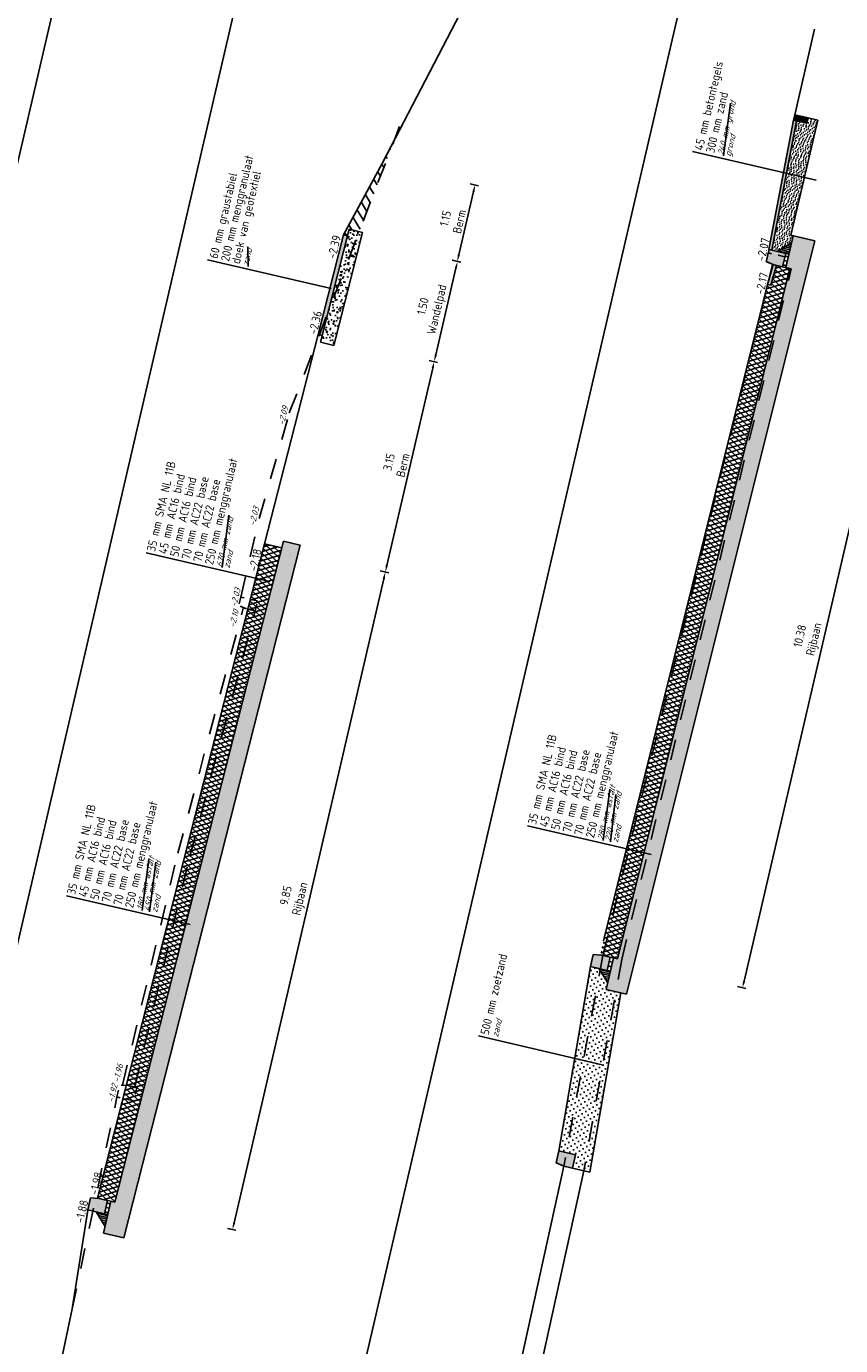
# Model space of a CAD drawing. Header units: metres. Extents: x 116958 to 118326, y 475500 to 477904.
# Tile 26 of 256: x 117817 to 117828, y 475607 to 475627. Entities that reach past the tile are written whole.
import ezdxf

# ---------------------------------------------------------------- set-up
doc = ezdxf.new("R2010")
doc.units = ezdxf.units.M
doc.header["$LTSCALE"] = 0.2
doc.linetypes.add('OPNEMEN', pattern=[3, 1.5, -1.5])
doc.layers.get('0').update_dxf_attribs({"color": 6})
for name, color, linetype in [('X-XX-DWP-ARCERING', 13, 'Continuous'), ('X-XX-DWP-ARCERING_GRIJS', 253, 'Continuous'), ('X-XX-DWP-ARCERING_RIVIERZAND', 3, 'Continuous'), ('X-XX-DWP-BEST_SITUATIE', 13, 'Continuous'), ('X-XX-DWP-MAATVOERING', 2, 'Continuous'), ('X-XX-DWP-NW_SITUATIE', 3, 'Continuous'), ('X-XX-DWP-TEKST25', 2, 'Continuous'), ('X-XX-DWP-VERW_SITUATIE', 240, 'OPNEMEN')]:
    doc.layers.add(name, color=color, linetype=linetype)
doc.styles.get("Standard").update_dxf_attribs({"font": 'isocp.shx'})
doc.dimstyles.new('dim-50', dxfattribs={"dimscale": 0.05, "dimtxt": 2.5, "dimasz": 2, "dimexe": 1, "dimexo": 1, "dimgap": 0.8, "dimtad": 1, "dimzin": 0, "dimdsep": 46, "dimtxsty": 'Standard', "dimcen": 0, "dimclrd": 1, "dimclre": 1, "dimclrt": 256, "dimazin": 0, "dimtfac": 1, "dimtmove": 1, "dimatfit": 3, "dimfxl": 1.5, "dimfxlon": 1, "dimtfill": 1, "dimtolj": 1, "dimtzin": 0, "dimlwd": -1, "dimlwe": -1, "dimarcsym": 0})

# ---------------------------------------------------------------- blocks, each defined once
blk = doc.blocks.new('130-150r')
for p, q in [((-150, -120), (-130, 0)), ((0, 0), (-130, 0)), ((0, -250), (0, 0)), ((-150, -250), (-150, -120)), ((-150, -250), (0, -250))]:
    blk.add_line(p, q)
blk = doc.blocks.new('180-200r')
for p, q in [((-200, 130), (-180, 250)), ((0, 250), (-180, 250)), ((0, 0), (0, 250)), ((-200, 0), (-200, 130)), ((-200, 0), (0, 0))]:
    blk.add_line(p, q)
blk = doc.blocks.new('*D230')
at = {"layer": 'Defpoints', "color": 0, "transparency": 16777216}
for p in [(117820.12, 475619.086), (117821.737, 475618.71), (117817.56, 475609.568)]:
    blk.add_point(p, dxfattribs=at)
at = {"layer": 'X-XX-DWP-MAATVOERING', "color": 1, "transparency": 16777216}
for p, q in [((117821.664, 475618.727), (117821.786, 475618.699)), ((117819.531, 475609.213), (117821.714, 475618.612)), ((117819.435, 475609.132), (117819.557, 475609.104))]:
    blk.add_line(p, q, dxfattribs=at)
for points in [[(117821.698, 475618.616), (117821.731, 475618.609), (117821.737, 475618.71)], [(117819.515, 475609.216), (117819.547, 475609.209), (117819.508, 475609.115)]]:
    blk.add_solid(points, dxfattribs=at)
at = {"layer": 'X-XX-DWP-MAATVOERING', "transparency": 16777216, "insert": (117820.404, 475613.963), "char_height": 0.125, "attachment_point": 5, "rotation": 76.9219, "bg_fill": 3, "box_fill_scale": 1.1, "bg_fill_color": 256, "bg_fill_true_color": 13158600, "bg_fill_transparency": 0}
blk.add_mtext('\\A1;9.85\\PRijbaan', dxfattribs=at)
blk = doc.blocks.new('*D231')
at = {"layer": 'Defpoints', "color": 0, "transparency": 16777216}
for p in [(117820.854, 475622.151), (117822.45, 475621.78), (117820.12, 475619.086)]:
    blk.add_point(p, dxfattribs=at)
at = {"layer": 'X-XX-DWP-MAATVOERING', "color": 1, "transparency": 16777216}
for p, q in [((117822.377, 475621.797), (117822.499, 475621.769)), ((117821.76, 475618.807), (117822.428, 475621.683)), ((117821.664, 475618.727), (117821.786, 475618.699))]:
    blk.add_line(p, q, dxfattribs=at)
for points in [[(117822.412, 475621.687), (117822.444, 475621.679), (117822.45, 475621.78)], [(117821.744, 475618.811), (117821.776, 475618.803), (117821.737, 475618.71)]]:
    blk.add_solid(points, dxfattribs=at)
at = {"layer": 'X-XX-DWP-MAATVOERING', "transparency": 16777216, "insert": (117821.892, 475620.292), "char_height": 0.125, "attachment_point": 5, "rotation": 76.9219, "bg_fill": 3, "box_fill_scale": 1.1, "bg_fill_color": 256, "bg_fill_true_color": 13158600, "bg_fill_transparency": 0}
blk.add_mtext('\\A1;3.15\\PBerm', dxfattribs=at)
blk = doc.blocks.new('*D232')
at = {"layer": 'Defpoints', "color": 0, "transparency": 16777216}
for p in [(117821.223, 475623.605), (117822.79, 475623.241), (117820.854, 475622.151)]:
    blk.add_point(p, dxfattribs=at)
at = {"layer": 'X-XX-DWP-MAATVOERING', "color": 1, "transparency": 16777216}
for p, q in [((117822.717, 475623.258), (117822.839, 475623.23)), ((117822.473, 475621.878), (117822.767, 475623.144)), ((117822.377, 475621.797), (117822.499, 475621.769))]:
    blk.add_line(p, q, dxfattribs=at)
for points in [[(117822.751, 475623.148), (117822.783, 475623.14), (117822.79, 475623.241)], [(117822.457, 475621.881), (117822.489, 475621.874), (117822.45, 475621.78)]]:
    blk.add_solid(points, dxfattribs=at)
at = {"layer": 'X-XX-DWP-MAATVOERING', "transparency": 16777216, "insert": (117822.404, 475622.561), "char_height": 0.125, "attachment_point": 5, "rotation": 76.9219, "bg_fill": 3, "box_fill_scale": 1.1, "bg_fill_color": 256, "bg_fill_true_color": 13158600, "bg_fill_transparency": 0}
blk.add_mtext('\\A1;1.50\\PWandelpad', dxfattribs=at)
blk = doc.blocks.new('*D233')
at = {"layer": 'Defpoints', "color": 0, "transparency": 16777216}
for p in [(117821.691, 475624.673), (117823.046, 475624.358), (117821.223, 475623.605)]:
    blk.add_point(p, dxfattribs=at)
at = {"layer": 'X-XX-DWP-MAATVOERING', "color": 1, "transparency": 16777216}
for p, q in [((117822.81, 475623.339), (117823.024, 475624.261)), ((117822.973, 475624.375), (117823.095, 475624.347)), ((117822.714, 475623.259), (117822.836, 475623.231))]:
    blk.add_line(p, q, dxfattribs=at)
for points in [[(117823.007, 475624.265), (117823.04, 475624.257), (117823.046, 475624.358)], [(117822.793, 475623.343), (117822.826, 475623.336), (117822.787, 475623.242)]]:
    blk.add_solid(points, dxfattribs=at)
at = {"layer": 'X-XX-DWP-MAATVOERING', "transparency": 16777216, "insert": (117822.715, 475623.847), "char_height": 0.125, "attachment_point": 5, "rotation": 76.9219, "bg_fill": 3, "box_fill_scale": 1.1, "bg_fill_color": 256, "bg_fill_true_color": 13158600, "bg_fill_transparency": 0}
blk.add_mtext('\\A1;1.15\\PBerm', dxfattribs=at)
blk = doc.blocks.new('*D187')
at = {"layer": 'Defpoints', "color": 0, "transparency": 16777216}
for p in [(117815.889, 475629.192), (117817.341, 475628.855), (117812.66, 475616.442)]:
    blk.add_point(p, dxfattribs=at)
at = {"layer": 'X-XX-DWP-MAATVOERING', "color": 1, "transparency": 16777216}
for p, q in [((117817.268, 475628.872), (117817.39, 475628.844)), ((117814.388, 475616.143), (117817.318, 475628.757)), ((117814.292, 475616.063), (117814.414, 475616.035))]:
    blk.add_line(p, q, dxfattribs=at)
for points in [[(117817.302, 475628.761), (117817.334, 475628.754), (117817.341, 475628.855)], [(117814.372, 475616.147), (117814.404, 475616.14), (117814.365, 475616.046)]]:
    blk.add_solid(points, dxfattribs=at)
at = {"layer": 'X-XX-DWP-MAATVOERING', "transparency": 16777216, "insert": (117815.634, 475622.501), "char_height": 0.125, "attachment_point": 5, "rotation": 76.9219, "bg_fill": 3, "box_fill_scale": 1.1, "bg_fill_color": 256, "bg_fill_true_color": 13158600, "bg_fill_transparency": 0}
blk.add_mtext('\\A1;13.15\\PRijbaan', dxfattribs=at)
blk = doc.blocks.new('*D368')
at = {"layer": 'Defpoints', "color": 0, "transparency": 16777216}
for p in [(117827.533, 475623.163), (117829.296, 475622.753), (117825.018, 475613.091)]:
    blk.add_point(p, dxfattribs=at)
at = {"layer": 'X-XX-DWP-MAATVOERING', "color": 1, "transparency": 16777216}
for p, q in [((117829.223, 475622.77), (117829.345, 475622.742)), ((117826.97, 475612.74), (117829.274, 475622.656)), ((117826.875, 475612.66), (117826.996, 475612.631))]:
    blk.add_line(p, q, dxfattribs=at)
for points in [[(117829.258, 475622.66), (117829.29, 475622.652), (117829.296, 475622.753)], [(117826.954, 475612.744), (117826.987, 475612.736), (117826.948, 475612.643)]]:
    blk.add_solid(points, dxfattribs=at)
at = {"layer": 'X-XX-DWP-MAATVOERING', "transparency": 16777216, "insert": (117827.903, 475617.749), "char_height": 0.125, "attachment_point": 5, "rotation": 76.9219, "bg_fill": 3, "box_fill_scale": 1.1, "bg_fill_color": 256, "bg_fill_true_color": 13158600, "bg_fill_transparency": 0}
blk.add_mtext('\\A1;10.38\\PRijbaan', dxfattribs=at)
blk = doc.blocks.new('*D369')
at = {"layer": 'Defpoints', "color": 0, "transparency": 16777216}
for p in [(117827.691, 475625.303), (117829.776, 475624.818), (117827.533, 475623.163)]:
    blk.add_point(p, dxfattribs=at)
at = {"layer": 'X-XX-DWP-MAATVOERING', "color": 1, "transparency": 16777216}
for p, q in [((117829.703, 475624.835), (117829.825, 475624.807)), ((117829.319, 475622.851), (117829.754, 475624.721)), ((117829.223, 475622.77), (117829.345, 475622.742))]:
    blk.add_line(p, q, dxfattribs=at)
for points in [[(117829.737, 475624.725), (117829.77, 475624.717), (117829.776, 475624.818)], [(117829.303, 475622.855), (117829.335, 475622.847), (117829.296, 475622.753)]]:
    blk.add_solid(points, dxfattribs=at)
at = {"layer": 'X-XX-DWP-MAATVOERING', "transparency": 16777216, "insert": (117829.335, 475623.833), "char_height": 0.125, "attachment_point": 5, "rotation": 76.9219, "bg_fill": 3, "box_fill_scale": 1.1, "bg_fill_color": 256, "bg_fill_true_color": 13158600, "bg_fill_transparency": 0}
blk.add_mtext('\\A1;2.12\\PBushalte', dxfattribs=at)

msp = doc.modelspace()

# ---------------------------------------------------------------- hatches: boundary and pattern name
at = {"layer": 'X-XX-DWP-ARCERING'}
h = msp.add_hatch(color=253, dxfattribs=at)
h.dxf.hatch_style = 1
h.paths.add_polyline_path([(117827.709, 475625.381), (117827.691, 475625.303), (117827.886, 475625.258), (117827.904, 475625.336)])
h = msp.add_hatch(color=253, dxfattribs=at)
h.dxf.hatch_style = 1
h.paths.add_polyline_path([(117827.691, 475625.303), (117827.334, 475623.415), (117827.378, 475623.404), (117827.735, 475625.293)])
h = msp.add_hatch(dxfattribs=at)
h.set_pattern_fill('ZAND', color=256, scale=0.05, angle=76.92)
h.set_pattern_definition([(153.841861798, (4.84728, 1.67015), (-0.142977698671, -0.01890443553), [0, -0.04, 0, -0.045, 0, -0.035]), (153.841861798, (4.79974, 1.66409), (-0.071171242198, -0.054172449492), [0, -0.034, 0, -0.05, 0, -0.044]), (153.841861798, (4.752024, 1.657666), (-0.107074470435, -0.036538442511), [0, -0.038, 0, -0.044, 0, -0.06])])
h.paths.add_polyline_path([(117827.904, 475625.336), (117827.886, 475625.258), (117827.735, 475625.293), (117827.378, 475623.404), (117827.456, 475623.386), (117827.665, 475623.517), (117827.688, 475623.615), (117827.655, 475623.623), (117828.045, 475625.303)])
h = msp.add_hatch(dxfattribs=at)
h.set_pattern_fill('SCHR-BETON', color=256, scale=0.05, angle=118.67)
h.set_pattern_definition([(245.5919, (117825.25367, 475612.54853), (-0.169856, -0.031763), [0.018, -0.198]), (190.5919, (117825.25367, 475612.54853), (0.0805973, -0.1649323), [0.0144, -0.1584]), (296.0429, (117825.23951, 475612.54589), (-0.0892599, -0.1966946), [0.0152977, -0.1682744]), (241.776, (117825.26657, 475612.5023), (-0.2573894, -0.030583), [0.027, -0.297]), (292.2275, (117825.24512, 475612.49975), (-0.1532264, -0.285478), [0.0229465, -0.252411]), (186.7759, (117825.26657, 475612.5023), (-0.1532263, -0.285478), [0.0216, -0.2376]), (216.5919, (117825.24023, 475612.50741), (-0.1639584, 0.0545673), [0.018, -0.198]), (161.5919, (117825.24023, 475612.50741), (-0.0094688, -0.1833274), [0.0144, -0.1584]), (267.0433, (117825.22656, 475612.51196), (-0.173427, -0.12876), [0.0152977, -0.1682744]), (233.09186, (117825.25367, 475612.548535), (0.01866332, -0.07773887), [0, -0.15648, 0, -0.1608, 0, -0.159]), (203.0919, (117825.25367, 475612.548535), (-0.0353706, -0.1081455), [0, -0.09168, 0, -0.15288, 0, -0.0606]), (163.09186, (117825.30522, 475612.56292), (-0.1248715, -0.02921762), [0, -0.06, 0, -0.1872, 0, -0.2484]), (153.0919, (117825.32834, 475612.56937), (-0.1283565, -0.0607612), [0, -0.078, 0, -0.12432, 0, -0.1764])])
h.paths.add_polyline_path([(117825.125, 475613.066), (117825.067, 475613.08), (117824.959, 475612.617), (117825.254, 475612.549), (117828.001, 475623.541), (117827.688, 475623.615), (117827.581, 475623.152), (117827.64, 475623.138)])
h = msp.add_hatch(color=253, dxfattribs=at)
h.dxf.hatch_style = 1
h.paths.add_polyline_path([(117824.892, 475613.12), (117824.77, 475613.128), (117824.729, 475612.953), (117824.973, 475612.896), (117825.018, 475613.091)])
h = msp.add_hatch(dxfattribs=at)
h.set_pattern_fill('STELSPECIE', color=256, scale=0.05)
h.set_pattern_definition([(166.921861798, (14.657804, 17.748483), (-0.015084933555, -0.064935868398), [])])
h.paths.add_polyline_path([(117825.018, 475613.091), (117824.973, 475612.896), (117825.022, 475612.885), (117825.067, 475613.08)])
h = msp.add_hatch(dxfattribs=at)
h.set_pattern_fill('STELSPECIE', color=256, scale=0.02)
h.set_pattern_definition([(166.9218617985, (14.657804, 17.748483), (-0.0060339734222, -0.0259743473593), [])])
h.paths.add_polyline_path([(117824.973, 475612.896), (117824.851, 475612.924), (117824.982, 475612.714), (117825.022, 475612.885)])
h = msp.add_hatch(color=253, dxfattribs=at)
h.dxf.hatch_style = 1
h.paths.add_polyline_path([(117824.268, 475610.261), (117824.228, 475610.086), (117824.34, 475610.039), (117824.467, 475610.01), (117824.512, 475610.205)])
at = {"layer": 'X-XX-DWP-ARCERING_GRIJS'}
h = msp.add_hatch(dxfattribs=at)
h.set_pattern_fill('ASFALT', color=256, scale=0.05)
h.set_pattern_definition([(136.921861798, (4.847284, 1.67015), (-0.042687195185, -0.045651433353), []), (196.921861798, (4.847284, 1.67015), (0.0181917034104, -0.0597939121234), [])])
h.paths.add_polyline_path([(117824.872, 475613.125), (117825.125, 475613.066), (117827.64, 475623.138), (117827.445, 475623.184), (117827.362, 475622.894), (117827.314, 475622.907)])

# ---------------------------------------------------------------- linework, layer by layer
at = {"layer": 'X-XX-DWP-BEST_SITUATIE'}
msp.add_line((117816.519, 475604.866), (117817.17, 475607.958), dxfattribs=at)
at = {"layer": 'X-XX-DWP-NW_SITUATIE'}
for p, q in [((117827.334, 475623.415), (117827.691, 475625.303)), ((117827.378, 475623.404), (117827.735, 475625.293)), ((117827.655, 475623.623), (117828.045, 475625.303)), ((117827.904, 475625.336), (117828.045, 475625.303)), ((117825.254, 475612.549), (117828.001, 475623.541)), ((117825.125, 475613.066), (117827.64, 475623.138)), ((117827.386, 475623.197), (117827.64, 475623.138)), ((117824.919, 475613.326), (117827.314, 475622.907)), ((117824.872, 475613.125), (117825.125, 475613.066)), ((117825.067, 475613.08), (117824.959, 475612.617)), ((117824.268, 475610.261), (117824.729, 475612.953)), ((117824.851, 475612.924), (117824.982, 475612.714)), ((117824.973, 475612.896), (117825.022, 475612.885)), ((117824.959, 475612.617), (117825.254, 475612.549)), ((117824.722, 475609.95), (117824.467, 475610.01)), ((117817.398, 475609.4), (117817.17, 475607.958))]:
    msp.add_line(p, q, dxfattribs=at)
at = {"layer": 'X-XX-DWP-NW_SITUATIE', "flags": 128}
msp.add_lwpolyline([(117827.691, 475625.303), (117827.886, 475625.258), (117827.904, 475625.336), (117827.709, 475625.381)], close=True, dxfattribs=at)
at = {"layer": 'X-XX-DWP-TEKST25', "color": 1}
for p, q in [((117826.67, 475624.783), (117826.774, 475625.551)), ((117819.738, 475623.168), (117819.73, 475623.457)), ((117824.901, 475611.52), (117823.098, 475611.94))]:
    msp.add_line(p, q, dxfattribs=at)
at = {"layer": 'X-XX-DWP-VERW_SITUATIE'}
for p, q in [((117824.911, 475613.116), (117824.34, 475610.039)), ((117824.34, 475610.039), (117824.632, 475609.971))]:
    msp.add_line(p, q, dxfattribs=at)

# ---------------------------------------------------------------- block references
at = {"layer": 'X-XX-DWP-NW_SITUATIE'}
for p, xscale, yscale, zscale, rotation in [((117824.973, 475612.896), -0.0009999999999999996, 0.0009999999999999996, 0.0009999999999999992, 76.921861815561), ((117824.512, 475610.205), 0.001, 0.001, 0.001, 76.9218617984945), ((117817.641, 475609.344), -0.001, 0.001, 0.001, 76.92186179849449)]:
    msp.add_blockref('180-200r', p, dxfattribs=dict(at, xscale=xscale, yscale=yscale, zscale=zscale, rotation=rotation))
at = {"layer": 'X-XX-DWP-VERW_SITUATIE', "yscale": 0.001, "zscale": 0.001}
for name, p, xscale, rotation in [('130-150r', (117819.629, 475618.345), 0.001, 76.9218617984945), ('180-200r', (117818.065, 475610.993), -0.001, 76.92186179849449)]:
    msp.add_blockref(name, p, dxfattribs=dict(at, xscale=xscale, rotation=rotation))

# ---------------------------------------------------------------- texts
at = {"layer": 'X-XX-DWP-TEKST25'}
for s, rotation, p in [('45 mm betontegels', 76.9156, (117826.366, 475624.854)), ('300 mm zand', 76.9156, (117826.534, 475624.815)), ('200 mm menggranulaat', 76.9156, (117819.456, 475623.233)), ('60 mm graustabiel', 76.9156, (117819.289, 475623.274)), ('doek van geotextiel', 76.9156, (117819.612, 475623.197)), ('35 mm SMA NL 11B', 76.9156, (117823.936, 475615.017)), ('45 mm AC16 bind', 76.9156, (117824.104, 475614.978)), ('50 mm AC16 bind', 76.9156, (117824.273, 475614.939)), ('70 mm AC22 base', 76.9156, (117824.442, 475614.9)), ('500 mm zoetzand', 76.9156, (117823.244, 475611.947)), ('-1.88', 76.9219, (117817.332, 475609.202))]:
    msp.add_text(s, height=0.125, rotation=rotation, dxfattribs=at).set_placement(p)
at = {"layer": 'X-XX-DWP-TEKST25', "color": 1, "oblique": 20}
for s, p in [('240 mm grond', (117826.67, 475624.783)), ('grond', (117826.776, 475624.766)), ('zand', (117819.738, 475623.168)), ('zand', (117823.38, 475611.915))]:
    msp.add_text(s, height=0.09, rotation=76.9156, dxfattribs=at).set_placement(p)
at = {"layer": 'X-XX-DWP-VERW_SITUATIE', "oblique": 20}
msp.add_text('-2.03', height=0.09, rotation=76.9219, dxfattribs=at).set_placement((117819.834, 475619.375))

# ---------------------------------------------------------------- dimensions: what is measured, and where the dimension line sits
at = {"layer": 'X-XX-DWP-MAATVOERING'}
dim = msp.add_linear_dim(base=(117817.341, 475628.855), p1=(117812.66, 475616.442), p2=(117815.889, 475629.192), angle=76.9219, text='<>\\PRijbaan', dimstyle='dim-50', dxfattribs=at)
dim.commit()
dim.dimension.update_dxf_attribs({"geometry": '*D187', "text_midpoint": (117815.634, 475622.501)})

# ---------------------------------------------------------------- next in the draw order: dimensions: what is measured, and where the dimension line sits
dim = msp.add_linear_dim(base=(117821.737, 475618.71), p1=(117817.56, 475609.568), p2=(117820.12, 475619.086), angle=76.9219, text='<>\\PRijbaan', dimstyle='dim-50', dxfattribs=at)
dim.commit()
dim.dimension.update_dxf_attribs({"geometry": '*D230', "text_midpoint": (117820.404, 475613.963)})

# ---------------------------------------------------------------- next in the draw order: hatches: boundary and pattern name
at = {"layer": 'X-XX-DWP-ARCERING'}
h = msp.add_hatch(color=253, dxfattribs=at)
h.dxf.hatch_style = 1
h.paths.add_polyline_path([(117817.56, 475609.568), (117817.438, 475609.576), (117817.398, 475609.4), (117817.641, 475609.344), (117817.686, 475609.539)])
h = msp.add_hatch(dxfattribs=at)
h.set_pattern_fill('STELSPECIE', color=256, scale=0.05, angle=118.6717)
h.set_pattern_definition([(166.921862, (117551.54307, 475087.94196), (-0.0150849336, -0.0649358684), [])])
h.paths.add_polyline_path([(117817.641, 475609.344), (117817.686, 475609.539), (117817.735, 475609.527), (117817.69, 475609.332)])
h = msp.add_hatch(dxfattribs=at)
h.set_pattern_fill('STELSPECIE', color=256, scale=0.02, angle=76.9219)
h.set_pattern_definition([(166.92186, (117785.451528, 475654.611792), (-0.006033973, -0.025974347), [])])
h.paths.add_polyline_path([(117817.519, 475609.372), (117817.65, 475609.162), (117817.69, 475609.332), (117817.622, 475609.348)])

# ---------------------------------------------------------------- next in the draw order: linework, layer by layer
at = {"layer": 'X-XX-DWP-BEST_SITUATIE'}
for p, q in [((117824.34, 475610.039), (117821.357, 475596.491)), ((117824.632, 475609.971), (117821.649, 475596.423))]:
    msp.add_line(p, q, dxfattribs=at)
at = {"layer": 'X-XX-DWP-NW_SITUATIE'}
for p, q in [((117819.974, 475619.119), (117817.54, 475609.573)), ((117817.54, 475609.573), (117817.793, 475609.514)), ((117817.735, 475609.527), (117817.627, 475609.064)), ((117817.519, 475609.372), (117817.65, 475609.162)), ((117817.641, 475609.344), (117817.69, 475609.332)), ((117817.627, 475609.064), (117817.92, 475608.996))]:
    msp.add_line(p, q, dxfattribs=at)
at = {"layer": 'X-XX-DWP-TEKST25', "color": 1}
for p, q in [((117819.355, 475618.775), (117819.455, 475619.54)), ((117818.192, 475613.769), (117818.288, 475614.519)), ((117818.299, 475613.751), (117818.387, 475614.478)), ((117818.89, 475613.565), (117817.087, 475613.984))]:
    msp.add_line(p, q, dxfattribs=at)
at = {"layer": 'X-XX-DWP-VERW_SITUATIE'}
for p, q in [((117819.629, 475618.345), (117819.896, 475619.491)), ((117818.71, 475614.606), (117819.664, 475618.183)), ((117818.884, 475614.562), (117819.839, 475618.142)), ((117817.903, 475611.223), (117818.71, 475614.606)), ((117818.081, 475611.195), (117818.884, 475614.562)), ((117817.17, 475607.958), (117817.822, 475611.05))]:
    msp.add_line(p, q, dxfattribs=at)

# ---------------------------------------------------------------- next in the draw order: texts
at = {"layer": 'X-XX-DWP-TEKST25'}
for s, rotation, p in [('250 mm menggranulaat', 76.9156, (117819.222, 475618.806)), ('35 mm SMA NL 11B', 76.9156, (117818.377, 475619.002)), ('45 mm AC16 bind', 76.9156, (117818.546, 475618.962)), ('50 mm AC16 bind', 76.9156, (117818.715, 475618.923)), ('70 mm AC22 base', 76.9156, (117818.884, 475618.884)), ('70 mm AC22 base', 76.9156, (117819.053, 475618.845)), ('-2.18', 76.9219, (117819.863, 475618.711)), ('250 mm menggranulaat', 76.9156, (117818.057, 475613.8)), ('35 mm SMA NL 11B', 76.9156, (117817.212, 475613.996)), ('45 mm AC16 bind', 76.9156, (117817.381, 475613.957)), ('50 mm AC16 bind', 76.9156, (117817.55, 475613.918)), ('70 mm AC22 base', 76.9156, (117817.719, 475613.879)), ('70 mm AC22 base', 76.9156, (117817.888, 475613.839)), ('-1.98', 76.9219, (117817.542, 475609.612))]:
    msp.add_text(s, height=0.125, rotation=rotation, dxfattribs=at).set_placement(p)
at = {"layer": 'X-XX-DWP-TEKST25', "color": 1, "oblique": 20}
for s, p in [('670 mm zand', (117819.355, 475618.775)), ('zand', (117819.461, 475618.757)), ('180 mm asfalt', (117818.192, 475613.769)), ('450 mm zand', (117818.299, 475613.751)), ('zand', (117818.405, 475613.733))]:
    msp.add_text(s, height=0.09, rotation=76.9156, dxfattribs=at).set_placement(p)
at = {"layer": 'X-XX-DWP-VERW_SITUATIE', "oblique": 20}
for s, p in [('-2.03', (117819.565, 475618.19)), ('-2.10', (117819.542, 475617.891)), ('-1.96', (117817.851, 475611.255)), ('-1.92', (117817.773, 475610.964))]:
    msp.add_text(s, height=0.09, rotation=76.9219, dxfattribs=at).set_placement(p)

# ---------------------------------------------------------------- next in the draw order: dimensions: what is measured, and where the dimension line sits
at = {"layer": 'X-XX-DWP-MAATVOERING'}
dim = msp.add_linear_dim(base=(117822.45, 475621.78), p1=(117820.12, 475619.086), p2=(117820.854, 475622.151), angle=76.9219, text='<>\\PBerm', dimstyle='dim-50', dxfattribs=at)
dim.commit()
dim.dimension.update_dxf_attribs({"geometry": '*D231', "text_midpoint": (117821.892, 475620.292)})

# ---------------------------------------------------------------- next in the draw order: hatches: boundary and pattern name
at = {"layer": 'X-XX-DWP-ARCERING'}
h = msp.add_hatch(dxfattribs=at)
h.set_pattern_fill('SCHR-BETON', color=256, scale=0.05, angle=118.67)
h.set_pattern_definition([(245.592, (117819.32084, 475614.51942), (-0.169856, -0.031763), [0.018, -0.198]), (190.592, (117819.32084, 475614.51942), (0.080597, -0.1649323), [0.0144, -0.1584]), (296.043, (117819.30669, 475614.51677), (-0.08926, -0.1966946), [0.0152977, -0.1682744]), (241.776, (117819.33374, 475614.47319), (-0.257389, -0.030583), [0.027, -0.297]), (292.2275, (117819.3123, 475614.47064), (-0.153226, -0.285478), [0.022946, -0.252411]), (186.776, (117819.33374, 475614.47319), (-0.153226, -0.285478), [0.0216, -0.2376]), (216.592, (117819.3074, 475614.4783), (-0.1639584, 0.0545673), [0.018, -0.198]), (161.592, (117819.3074, 475614.4783), (-0.009469, -0.1833274), [0.0144, -0.1584]), (267.0433, (117819.29374, 475614.48284), (-0.173427, -0.12876), [0.0152977, -0.1682744]), (233.0919, (117819.32084, 475614.51942), (0.0186633, -0.0777389), [0, -0.15648, 0, -0.1608, 0, -0.159]), (203.0919, (117819.32084, 475614.51942), (-0.0353706, -0.1081455), [0, -0.09168, 0, -0.15288, 0, -0.0606]), (163.0919, (117819.37239, 475614.533806), (-0.1248715, -0.0292176), [0, -0.06, 0, -0.1872, 0, -0.2484]), (153.0919, (117819.39551, 475614.54026), (-0.1283565, -0.0607612), [0, -0.078, 0, -0.12432, 0, -0.1764])])
h.paths.add_polyline_path([(117817.793, 475609.514), (117817.735, 475609.527), (117817.627, 475609.064), (117817.92, 475608.996), (117820.495, 475619.101), (117820.252, 475619.158)])
at = {"layer": 'X-XX-DWP-ARCERING_GRIJS'}
h = msp.add_hatch(dxfattribs=at)
h.set_pattern_fill('ASFALT', color=256, scale=0.05)
h.set_pattern_definition([(136.921862, (117581.426724, 476736.0093), (-0.0426871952, -0.0456514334), []), (196.921862, (117581.426724, 476736.0093), (0.0181917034, -0.059793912), [])])
h.paths.add_polyline_path([(117819.974, 475619.119), (117817.54, 475609.573), (117817.793, 475609.514), (117820.227, 475619.061)])

# ---------------------------------------------------------------- next in the draw order: linework, layer by layer
at = {"layer": 'Defpoints'}
msp.add_line((117811.595, 475592.73), (117820.637, 475631.655), dxfattribs=at)
at = {"layer": 'X-XX-DWP-NW_SITUATIE'}
for p, q in [((117819.974, 475619.119), (117820.757, 475622.176)), ((117820.252, 475619.158), (117817.793, 475609.514)), ((117820.495, 475619.101), (117817.92, 475608.996)), ((117819.974, 475619.119), (117820.227, 475619.061)), ((117820.041, 475619.102), (117820.042, 475619.104)), ((117820.252, 475619.158), (117820.495, 475619.101))]:
    msp.add_line(p, q, dxfattribs=at)
at = {"layer": 'X-XX-DWP-TEKST25', "color": 1}
msp.add_line((117820.053, 475618.571), (117818.25, 475618.99), dxfattribs=at)
at = {"layer": 'X-XX-DWP-VERW_SITUATIE'}
msp.add_line((117819.896, 475619.491), (117820.336, 475621.032), dxfattribs=at)

# ---------------------------------------------------------------- next in the draw order: texts
at = {"layer": 'X-XX-DWP-VERW_SITUATIE', "oblique": 20}
msp.add_text('-2.09', height=0.09, rotation=76.9219, dxfattribs=at).set_placement((117820.259, 475620.841))

# ---------------------------------------------------------------- next in the draw order: dimensions: what is measured, and where the dimension line sits
at = {"layer": 'X-XX-DWP-MAATVOERING'}
dim = msp.add_linear_dim(base=(117822.79, 475623.241), p1=(117820.854, 475622.151), p2=(117821.223, 475623.605), angle=76.9219, text='<>\\PWandelpad', dimstyle='dim-50', dxfattribs=at)
dim.commit()
dim.dimension.update_dxf_attribs({"geometry": '*D232', "text_midpoint": (117822.404, 475622.561)})

# ---------------------------------------------------------------- next in the draw order: linework, layer by layer
at = {"layer": 'X-XX-DWP-NW_SITUATIE'}
for p, q in [((117820.757, 475622.176), (117821.126, 475623.63)), ((117820.757, 475622.176), (117820.816, 475622.161)), ((117820.791, 475622.064), (117820.985, 475622.015))]:
    msp.add_line(p, q, dxfattribs=at)
at = {"layer": 'X-XX-DWP-TEKST25', "color": 1}
msp.add_line((117820.946, 475622.848), (117819.142, 475623.267), dxfattribs=at)

# ---------------------------------------------------------------- next in the draw order: texts
at = {"layer": 'X-XX-DWP-TEKST25'}
for s, p in [('-2.39', (117821.013, 475623.27)), ('-2.36', (117820.737, 475622.166))]:
    msp.add_text(s, height=0.125, rotation=76.9219, dxfattribs=at).set_placement(p)

# ---------------------------------------------------------------- next in the draw order: dimensions: what is measured, and where the dimension line sits
at = {"layer": 'X-XX-DWP-MAATVOERING'}
dim = msp.add_linear_dim(base=(117823.046, 475624.358), p1=(117821.223, 475623.605), p2=(117821.691, 475624.673), angle=76.9219, text='<>\\PBerm', dimstyle='dim-50', dxfattribs=at)
dim.commit()
dim.dimension.update_dxf_attribs({"geometry": '*D233', "text_midpoint": (117822.715, 475623.847)})

# ---------------------------------------------------------------- next in the draw order: hatches: boundary and pattern name
at = {"layer": 'X-XX-DWP-ARCERING'}
h = msp.add_hatch(dxfattribs=at)
h.set_pattern_fill('AANVULLEN', color=256, scale=0.05)
h.set_pattern_definition([(121.921862, (117581.20195, 476735.47475), (-0.093364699, -0.058163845), [])])
h.paths.add_polyline_path([(117821.223, 475623.605), (117821.248, 475623.702), (117821.353, 475623.673), (117821.873, 475625.024), (117821.126, 475623.63)])
h = msp.add_hatch(dxfattribs=at)
h.set_pattern_fill('SCHR-BETON', color=256, scale=0.05, angle=118.67)
h.set_pattern_definition([(245.307, (117820.98491, 475622.01475), (-0.170012, -0.030918), [0.018, -0.198]), (190.307, (117820.98491, 475622.01475), (0.079776, -0.16533), [0.0144, -0.1584]), (295.758, (117820.97075, 475622.01218), (-0.090236, -0.196248), [0.015298, -0.168274]), (241.491, (117820.99759, 475621.96846), (-0.257538, -0.029303), [0.027, -0.297]), (291.943, (117820.97612, 475621.96601), (-0.154644, -0.284713), [0.022946, -0.25241]), (186.491, (117820.99759, 475621.96846), (-0.154643, -0.284713), [0.0216, -0.2376]), (216.307, (117820.97127, 475621.9737), (-0.163685, 0.055382), [0.018, -0.198]), (161.307, (117820.97127, 475621.9737), (-0.01038, -0.183278), [0.0144, -0.1584]), (266.758, (117820.95763, 475621.97831), (-0.174065, -0.127897), [0.015298, -0.168274]), (232.807, (117820.984914, 475622.014753), (0.0182767, -0.0778307), [0, -0.15648, 0, -0.1608, 0, -0.159]), (202.807, (117820.984914, 475622.01475), (-0.0359077, -0.1079684), [0, -0.09168, 0, -0.15288, 0, -0.0606]), (162.807, (117821.036536, 475622.02888), (-0.1250152, -0.0285966), [0, -0.06, 0, -0.1872, 0, -0.2484]), (152.807, (117821.05968, 475622.03522), (-0.128657, -0.0601225), [0, -0.078, 0, -0.12432, 0, -0.1764])])
h.paths.add_polyline_path([(117821.209, 475623.712), (117821.021, 475622.97), (117821.337, 475623.68)])
h.paths.add_polyline_path([(117821.337, 475623.68), (117821.021, 475622.97), (117820.791, 475622.064), (117820.985, 475622.015), (117821.403, 475623.663)])
h = msp.add_hatch(dxfattribs=at)
h.set_pattern_fill('BETON', color=256, scale=18.75)
h.set_pattern_definition([(59.379, (117820.8408, 475622.54809), (-0.077454, 0.070415), [0.025567, -0.102369]), (93.895, (117820.78865, 475622.45999), (-0.077455, 0.070413), [0.0255675, -0.155361]), (137.726, (117820.78692, 475622.4855), (-0.065165, -0.110093), [0.0209175, -0.083756]), (195.548, (117820.91419, 475622.53915), (0.077455, -0.0704145), [0.020917, -0.127116]), (239.379, (117820.75129, 475622.49396), (0.077454, -0.070415), [0.0255675, -0.102369]), (273.895, (117820.738264, 475622.47196), (0.077455, -0.070413), [0.0255675, -0.155361]), (317.726, (117820.73999, 475622.44646), (0.065165, 0.110093), [0.0209175, -0.083756]), (15.548, (117820.67802, 475622.5028), (-0.077455, 0.0704145), [0.0209175, -0.127116]), (59.379, (117820.65382, 475622.33813), (-0.142618, -0.039681), [0.022819, -0.105114]), (117.489, (117820.89781, 475622.146525), (-0.0774537, 0.0704131), [0.022939, -0.3392925]), (161.224, (117820.65486, 475622.378116), (-0.2200726, 0.0307343), [0.027859, -0.286389]), (195.548, (117820.69377, 475622.497135), (-0.065165, -0.110096), [0.0277275, -0.120311]), (239.379, (117820.60177, 475622.37965), (0.142618, 0.039681), [0.022954, -0.1049775]), (117.489, (117820.833, 475622.128355), (-0.0774537, 0.0704131), [0.0228844, -0.339349]), (161.224, (117820.62695, 475622.33065), (0.0774544, -0.0704128), [0.027793, -0.286457]), (15.548, (117820.62695, 475622.33065), (0.065165, 0.110096), [0.027894, -0.120144]), (103.306, (117820.765155, 475622.061276), (0.0122905, -0.18050774), [0.017134, -0.426199]), (161.224, (117820.594046, 475622.399275), (0.0774544, -0.0704128), [0.017173, -0.297073]), (208.3995, (117820.29255, 475622.32544), (-0.2077817, -0.14977643), [0.022937, -0.375401]), (239.379, (117820.72481, 475622.07256), (0.077454, -0.070415), [0.018463, -0.10947]), (103.306, (117820.71935, 475622.039975), (0.0122905, -0.18050774), [0.0171525, -0.426178]), (161.224, (117820.56999, 475622.35525), (0.0774544, -0.0704128), [0.018838, -0.29541]), (208.3995, (117820.30207, 475622.285247), (-0.2077817, -0.14977643), [0.019682, -0.378656]), (59.379, (117820.5873, 475622.36461), (-0.077454, 0.070415), [0.0209175, -0.107016]), (126.8786, (117820.767313, 475622.344579), (-0.07745349, 0.07041394), [0.020355, -0.6454425]), (172.05, (117820.7551, 475622.36086), (-0.1426182, -0.0396812), [0.017865, -0.204343]), (227.576, (117820.387007, 475622.173875), (-0.06516523, -0.11009372), [0.016459, -0.4847306]), (273.895, (117820.7263, 475622.35118), (0.065165, 0.1100934), [0.020921, -0.160005]), (126.8786, (117820.74074, 475622.312957), (-0.07745349, 0.07041394), [0.021692, -0.6441056]), (172.05, (117820.75685, 475622.31071), (-0.1426182, -0.0396812), [0.016269, -0.205939]), (227.576, (117820.418337, 475622.134252), (-0.06516523, -0.11009372), [0.017614, -0.4835775]), (93.895, (117820.768736, 475622.32371), (-0.065165, -0.1100934), [0.0209175, -0.160009]), (76.6371, (117820.815617, 475622.16083), (-0.01824236, 0.00433347), [0, -0.01875])])
h.paths.add_polyline_path([(117821.126, 475623.63), (117820.757, 475622.176), (117820.816, 475622.161), (117821.184, 475623.615)])

# ---------------------------------------------------------------- next in the draw order: linework, layer by layer
at = {"layer": 'Defpoints'}
msp.add_line((117817.749, 475591.301), (117827.552, 475633.501), dxfattribs=at)
at = {"layer": 'X-XX-DWP-BEST_SITUATIE'}
msp.add_line((117821.691, 475624.673), (117824.817, 475630.684), dxfattribs=at)
at = {"layer": 'X-XX-DWP-NW_SITUATIE'}
for p, q in [((117821.126, 475623.63), (117821.691, 475624.673)), ((117820.791, 475622.064), (117821.209, 475623.712)), ((117820.985, 475622.015), (117821.403, 475623.663)), ((117821.209, 475623.712), (117821.403, 475623.663)), ((117821.126, 475623.63), (117821.184, 475623.615))]:
    msp.add_line(p, q, dxfattribs=at)
at = {"layer": 'X-XX-DWP-VERW_SITUATIE'}
msp.add_line((117820.336, 475621.032), (117821.945, 475625.211), dxfattribs=at)

# ---------------------------------------------------------------- next in the draw order: dimensions: what is measured, and where the dimension line sits
at = {"layer": 'X-XX-DWP-MAATVOERING'}
dim = msp.add_linear_dim(base=(117829.296, 475622.753), p1=(117825.018, 475613.091), p2=(117827.533, 475623.163), angle=76.9219, text='<>\\PRijbaan', dimstyle='dim-50', dxfattribs=at)
dim.commit()
dim.dimension.update_dxf_attribs({"geometry": '*D368', "text_midpoint": (117827.903, 475617.749)})

# ---------------------------------------------------------------- next in the draw order: hatches: boundary and pattern name
at = {"layer": 'X-XX-DWP-ARCERING_RIVIERZAND'}
h = msp.add_hatch(dxfattribs=at)
h.set_pattern_fill('AGW-GROND_ZAND_DRAINZAND-SO', color=256, scale=0.05, pattern_type=2)
h.set_pattern_definition([(121.578701, (117469.728014, 476420.83039), (-0.0540970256, -0.0332529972), [0, -0.0635])])
h.paths.add_polyline_path([(117824.268, 475610.261), (117824.512, 475610.205), (117824.467, 475610.01), (117824.722, 475609.95), (117825.171, 475612.568), (117824.959, 475612.617), (117824.982, 475612.714), (117824.851, 475612.924), (117824.729, 475612.953)])

# ---------------------------------------------------------------- next in the draw order: linework, layer by layer
at = {"layer": 'X-XX-DWP-NW_SITUATIE'}
msp.add_line((117824.722, 475609.95), (117825.171, 475612.568), dxfattribs=at)
at = {"layer": 'X-XX-DWP-TEKST25', "color": 1}
for p, q in [((117824.916, 475614.79), (117825.011, 475615.54)), ((117825.022, 475614.772), (117825.102, 475615.462)), ((117825.613, 475614.586), (117823.81, 475615.005))]:
    msp.add_line(p, q, dxfattribs=at)
at = {"layer": 'X-XX-DWP-VERW_SITUATIE'}
for p, q in [((117824.911, 475613.116), (117827.386, 475623.197)), ((117825.185, 475613.057), (117824.632, 475609.971))]:
    msp.add_line(p, q, dxfattribs=at)

# ---------------------------------------------------------------- next in the draw order: texts
at = {"layer": 'X-XX-DWP-TEKST25'}
for s, rotation, p in [('-2.07', 76.9219, (117827.271, 475623.235)), ('-2.17', 76.9219, (117827.253, 475622.75)), ('250 mm menggranulaat', 76.9156, (117824.78, 475614.821)), ('70 mm AC22 base', 76.9156, (117824.611, 475614.86))]:
    msp.add_text(s, height=0.125, rotation=rotation, dxfattribs=at).set_placement(p)
at = {"layer": 'X-XX-DWP-TEKST25', "color": 1, "oblique": 20}
for s, p in [('280 mm asfalt', (117824.916, 475614.79)), ('220 mm zand', (117825.022, 475614.772)), ('zand', (117825.128, 475614.754))]:
    msp.add_text(s, height=0.09, rotation=76.9156, dxfattribs=at).set_placement(p)

# ---------------------------------------------------------------- next in the draw order: dimensions: what is measured, and where the dimension line sits
at = {"layer": 'X-XX-DWP-MAATVOERING'}
dim = msp.add_linear_dim(base=(117829.776, 475624.818), p1=(117827.533, 475623.163), p2=(117827.691, 475625.303), angle=76.9219, text='<>\\PBushalte', dimstyle='dim-50', dxfattribs=at)
dim.commit()
dim.dimension.update_dxf_attribs({"geometry": '*D369', "text_midpoint": (117829.335, 475623.833)})

# ---------------------------------------------------------------- next in the draw order: hatches: boundary and pattern name
at = {"layer": 'X-XX-DWP-ARCERING'}
h = msp.add_hatch(dxfattribs=at)
h.set_pattern_fill('STELSPECIE', color=256, scale=0.02, angle=76.9219)
h.set_pattern_definition([(166.92186, (117795.388264, 475668.626052), (-0.006033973, -0.025974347), [])])
h.paths.add_polyline_path([(117827.456, 475623.386), (117827.665, 475623.517), (117827.626, 475623.347), (117827.558, 475623.363)])
h = msp.add_hatch(color=253, dxfattribs=at)
h.dxf.hatch_style = 1
h.paths.add_polyline_path([(117827.334, 475623.415), (117827.294, 475623.239), (117827.406, 475623.193), (117827.533, 475623.163), (117827.578, 475623.358)])
h = msp.add_hatch(dxfattribs=at)
h.set_pattern_fill('STELSPECIE', color=256, scale=0.05, angle=118.6717)
h.set_pattern_definition([(166.921862, (117561.479804, 475101.95622), (-0.0150849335, -0.0649358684), [])])
h.paths.add_polyline_path([(117827.578, 475623.358), (117827.533, 475623.163), (117827.581, 475623.152), (117827.626, 475623.347)])
h = msp.add_hatch(color=253, dxfattribs=at)
h.dxf.hatch_style = 1
h.paths.add_polyline_path([(117827.396, 475623.196), (117827.314, 475622.907), (117827.362, 475622.894), (117827.444, 475623.182)])

# ---------------------------------------------------------------- next in the draw order: linework, layer by layer
at = {"layer": 'X-XX-DWP-BEST_SITUATIE'}
msp.add_line((117827.709, 475625.381), (117827.999, 475626.629), dxfattribs=at)
at = {"layer": 'X-XX-DWP-NW_SITUATIE'}
for p, q in [((117827.456, 475623.386), (117827.665, 475623.517)), ((117827.581, 475623.152), (117827.688, 475623.615)), ((117827.655, 475623.623), (117828.001, 475623.541)), ((117827.578, 475623.358), (117827.626, 475623.347)), ((117827.533, 475623.163), (117827.611, 475623.145))]:
    msp.add_line(p, q, dxfattribs=at)
at = {"layer": 'X-XX-DWP-NW_SITUATIE', "flags": 128}
msp.add_lwpolyline([(117827.314, 475622.907), (117827.362, 475622.894), (117827.444, 475623.182), (117827.396, 475623.196), (117827.314, 475622.907)], close=True, dxfattribs=at)
at = {"layer": 'X-XX-DWP-TEKST25', "color": 1}
msp.add_line((117828.022, 475624.428), (117826.219, 475624.847), dxfattribs=at)
at = {"layer": 'X-XX-DWP-VERW_SITUATIE'}
for p in [(117825.185, 475613.057), (117827.386, 475623.197)]:
    msp.add_line(p, (117827.659, 475623.134), dxfattribs=at)

# ---------------------------------------------------------------- next in the draw order: block references
at = {"layer": 'X-XX-DWP-NW_SITUATIE', "xscale": 0.001, "yscale": 0.001, "zscale": 0.001, "rotation": 76.9218618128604}
msp.add_blockref('180-200r', (117827.578, 475623.358), dxfattribs=at)
at = {"layer": 'X-XX-DWP-VERW_SITUATIE', "xscale": 0.001, "yscale": 0.001, "zscale": 0.001, "rotation": 76.9218617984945}
msp.add_blockref('130-150r', (117827.323, 475623.366), dxfattribs=at)

doc.saveas('drawing.dxf')
